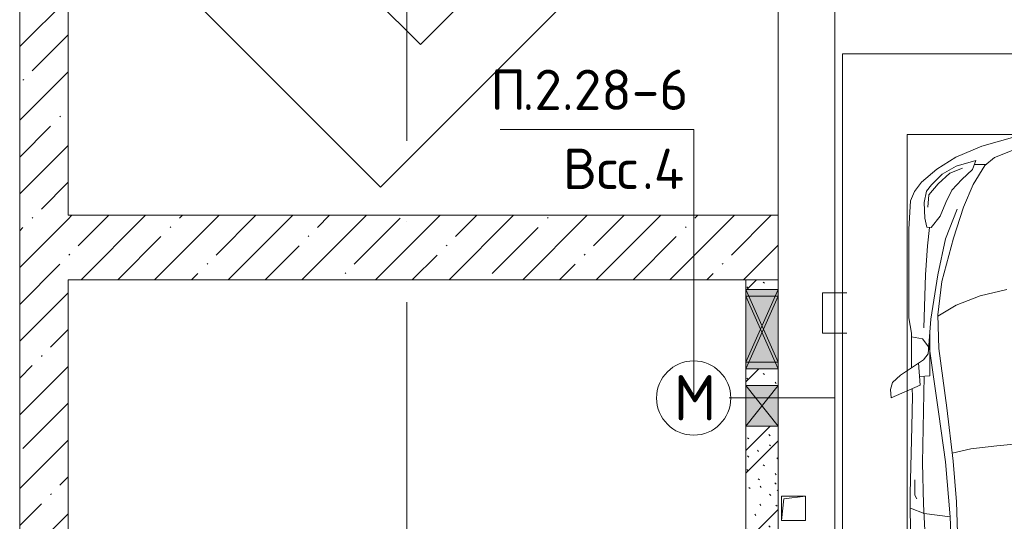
# Model space of a CAD drawing. Header units: millimetres. Extents: x -32229 to 169101, y -13689 to 125138.
# Tile 198 of 202: x 84205 to 90307, y 10555 to 13661. Entities that reach past the tile are written whole.
import ezdxf

# ---------------------------------------------------------------- set-up
doc = ezdxf.new("R2010")
doc.units = ezdxf.units.MM
doc.linetypes.add('ADSK_Линия сетки', pattern=[5000, 4000, -500, 0, -500])
for name, color, linetype, lineweight in [('A-____-NOTE-TEXT', 5, 'Continuous', 18), ('A-DETL-____-THIN', 7, 'Continuous', 9), ('A-DETL-GENF-OTLN', 7, 'Continuous', 18), ('A-FLOR-____-OTLN', 7, 'Continuous', 18), ('A-GLAZ-____-MCUT', 7, 'Continuous', 9), ('A-GLAZ-____-OTLN', 7, 'Continuous', 18), ('A-WALL-____-MCUT', 7, 'Continuous', 40), ('A-WALL-____-PATT', 7, 'Continuous', 40), ('C-PRKG-____-OTLN', 7, 'Continuous', 18), ('G-____-____-TEXT', 7, 'Continuous', 9), ('I-WALL-____-MCUT', 7, 'Continuous', 40), ('M-EQPM-____-OTLN', 7, 'Continuous', 18), ('S-GRID-____-OTLN', 7, 'Continuous', 9)]:
    doc.layers.add(name, color=color, linetype=linetype, lineweight=lineweight)
doc.layers.add('A-DETL-____-OTLN', color=7, linetype='Continuous', lineweight=9, true_color=0x00a600)
doc.styles.add('GOST Common_3', font='GOST_Common.ttf', dxfattribs={"height": 280})
doc.styles.add('ISOCPEUR', font='isocpeur.ttf', dxfattribs={"height": 250})
pattern_1 = [(45, (0, 0), (-228.0985, 228.0985), []), (45, (228.1, 0), (-228.0985, 228.0985), [403.225, -80.645, 6.706, -73.939])]

# ---------------------------------------------------------------- blocks, each defined once
blk = doc.blocks.new('АР_Машиноместо - 5300x2500_С-2205627--01 ЭМ')
at = {"layer": 'A-DETL-GENF-OTLN', "color": 253, "lineweight": 13, "true_color": 0xaaaaaa}
for p, q in [((1052.6, -517.5), (861.8, -571.6)), ((861.8, -571.6), (701.8, -640.4)), ((1050.7, -599.4), (941.4, -642.2)), ((701.8, -640.4), (584.4, -714.6)), ((824.6, -660.9), (703.5, -696.4)), ((804.5, -715.7), (824.6, -660.9)), ((941.4, -642.2), (881.5, -691.6)), ((584.4, -714.6), (489, -795.6)), ((703.5, -696.4), (616.5, -746.4)), ((737.5, -778.3), (804.5, -715.7)), ((881.5, -691.6), (809.1, -809.4)), ((888.4, -685.9), (815.2, -686.6)), ((616.5, -746.4), (550, -812.3)), ((677.4, -843.7), (737.5, -778.3)), ((445.9, -853.1), (420.9, -910.7)), ((489, -795.6), (445.9, -853.1)), ((519.1, -851.5), (505.7, -920)), ((550, -812.3), (519.1, -851.5)), ((639.1, -920), (677.4, -843.7)), ((809.1, -809.4), (749.2, -950.3)), ((420.9, -910.7), (409.5, -1087)), ((505.7, -920), (510.2, -1018.7)), ((603.4, -1004.8), (639.1, -920)), ((749.2, -950.3), (687.4, -1141)), ((510.2, -1018.7), (521.5, -1074.5)), ((548.5, -1076.2), (603.4, -1004.8)), ((409.5, -1087), (410.6, -1634.2)), ((521.5, -1074.5), (548.5, -1076.2)), ((687.4, -1141), (615.4, -1410.3)), ((615.4, -1410.3), (589.4, -1615.5)), ((852.8, -1499), (1016.6, -1459.9)), ((703.6, -1557.1), (852.8, -1499)), ((590.4, -1624.3), (703.6, -1557.1)), ((410.6, -1634.2), (426.5, -1730.9)), ((546.5, -1642.6), (530.6, -1857.6)), ((589.4, -1615.5), (595.8, -1824.8)), ((426.5, -1730.9), (427.5, -1943)), ((495, -1765.3), (426.6, -1753.4)), ((533.6, -1816.8), (495, -1765.3)), ((540.9, -1993.7), (539.8, -1733.1)), ((597, -2231), (535, -1798.3)), ((595.8, -1824.8), (644.6, -2191.8)), ((530.6, -1857.6), (500.6, -1894.5)), ((500.6, -1894.5), (357.8, -1990.1)), ((479.9, -2052.9), (471, -1914.3)), ((357.8, -1990.1), (309.5, -2036.1)), ((540.9, -1993.7), (476.3, -1997.9)), ((505.9, -1996), (500, -2210.1)), ((309.5, -2036.1), (296.8, -2079.9)), ((301.4, -2130.5), (479.9, -2052.9)), ((432.3, -2119.9), (430.7, -2073.9)), ((296.8, -2079.9), (301.4, -2130.5)), ((428.2, -2308.5), (432.3, -2119.9)), ((644.6, -2191.8), (684.2, -2522.3)), ((500, -2210.1), (495.7, -2532.3)), ((636.6, -2526.5), (597, -2231)), ((417.5, -2723), (428.2, -2308.5)), ((495.7, -2532.3), (501.4, -2789.7)), ((636.6, -2526.5), (665.8, -2867.4)), ((684.2, -2522.3), (704.9, -2775.5)), ((447.8, -2638.7), (447.8, -2733.7)), ((426.5, -3446.8), (417.5, -2723)), ((447.8, -2733.7), (459.7, -2756.2)), ((501.4, -2789.7), (530.9, -3374.8)), ((704.9, -2775.5), (731.2, -3507.6)), ((505.1, -2846.9), (420.9, -2813.3)), ((665.8, -2867.4), (505.1, -2846.9)), ((665.6, -2864.6), (678.7, -3159.5))]:
    blk.add_line(p, q, dxfattribs=at)
at = {"layer": 'A-DETL-GENF-OTLN', "color": 254, "lineweight": 13, "true_color": 0xd4d4d4}
for p, q in [((742.6, -707.8), (664.7, -739.9)), ((664.7, -739.9), (591.7, -805)), ((591.7, -805), (534.5, -874.4)), ((534.5, -874.4), (528.1, -949.5)), ((710.2, -962.8), (636.7, -1146)), ((537.4, -1076.1), (524.9, -1188.6)), ((636.7, -1146), (590.3, -1367.8)), ((524.9, -1188.6), (513.9, -1368.9)), ((513.9, -1368.9), (502.3, -1696.3)), ((590.3, -1367.8), (546.5, -1642.6)), ((794.6, -2446), (955.7, -2426.8)), ((955.7, -2426.8), (1105.5, -2413.7)), ((677.9, -2473), (794.6, -2446))]:
    blk.add_line(p, q, dxfattribs=at)
at = {"layer": 'C-PRKG-____-OTLN', "color": 253, "lineweight": 13, "true_color": 0xaaaaaa}
for p, q in [((2500, 0), (0, 0)), ((0, 0), (0, -5300)), ((400, -500), (400, -4800)), ((400, -500), (2100, -500))]:
    blk.add_line(p, q, dxfattribs=at)
blk = doc.blocks.new('АР_Машиноместо - 4900x2400_М__5300х2500_-V11--01 ЭМ')
at = {"layer": 'C-PRKG-____-OTLN', "color": 253, "lineweight": 13, "true_color": 0xaaaaaa}
for p, q in [((2500, 0), (2500, -5300)), ((2050, -800), (2050, -4500)), ((450, -4500), (2050, -4500)), ((2500, -5300), (0, -5300))]:
    blk.add_line(p, q, dxfattribs=at)
blk = doc.blocks.new('АР_Отверстие прямоугольное - ОВ-3935863--01 ЭМ')
at = {"layer": 'A-GLAZ-____-OTLN', "lineweight": 13, "true_color": 0xf0f0f0}
blk.add_hatch(color=7, dxfattribs=at).paths.add_polyline_path([(-60, 100), (-100, 100), (-100, -100), (-60, -100)])
at = {"layer": 'A-GLAZ-____-MCUT', "color": 253, "lineweight": 13, "true_color": 0xaaaaaa}
for p, q in [((-100, 100), (-100, -100)), ((350, 100), (350, -100))]:
    blk.add_line(p, q, dxfattribs=at)
at = {"layer": 'A-GLAZ-____-OTLN', "color": 253, "lineweight": 5, "true_color": 0xaaaaaa}
for p, q in [((350, 100), (-100, -100)), ((-100, 100), (350, -100))]:
    blk.add_line(p, q, dxfattribs=at)
at = {"layer": 'A-GLAZ-____-OTLN', "color": 253, "lineweight": 13, "true_color": 0xaaaaaa}
for p, q in [((350, 100), (-100, 100)), ((-100, 100), (-100, -100)), ((350, -100), (350, 100)), ((-100, -100), (350, -100))]:
    blk.add_line(p, q, dxfattribs=at)
blk = doc.blocks.new('АР_Отверстие прямоугольное - ОВВ-5305824--01 ЭМ')
at = {"layer": 'A-GLAZ-____-OTLN', "lineweight": 13, "true_color": 0xf0f0f0}
blk.add_hatch(color=7, dxfattribs=at).paths.add_polyline_path([(250, 100), (0, 100), (0, -100), (250, -100)])
at = {"layer": 'A-GLAZ-____-MCUT', "color": 253, "lineweight": 13, "true_color": 0xaaaaaa}
for p, q in [((0, 100), (0, -100)), ((250, 100), (250, -100))]:
    blk.add_line(p, q, dxfattribs=at)
at = {"layer": 'A-GLAZ-____-OTLN', "color": 253, "lineweight": 5, "true_color": 0xaaaaaa}
for p, q in [((250, 100), (0, -100)), ((0, 100), (250, -100))]:
    blk.add_line(p, q, dxfattribs=at)
at = {"layer": 'A-GLAZ-____-OTLN', "color": 253, "lineweight": 13, "true_color": 0xaaaaaa}
for p, q in [((250, 100), (0, 100)), ((0, 100), (0, -100)), ((250, -100), (250, 100)), ((0, -100), (250, -100))]:
    blk.add_line(p, q, dxfattribs=at)
blk = doc.blocks.new('АР_Канал вертикальный прямоугольный - ВК-5386080--01 ЭМ')
at = {"layer": 'M-EQPM-____-OTLN', "color": 253, "lineweight": 13, "true_color": 0xaaaaaa}
for p, q in [((75, 75), (-75, 75)), ((-75, 75), (-75, -75)), ((75, 75), (-75, 75)), ((-75, 75), (-75, -75)), ((-75, -75), (-75, 75)), ((-75, 75), (75, 75)), ((-60, 60), (75, 75)), ((-60, 60), (75, 75)), ((75, -75), (75, 75)), ((75, 75), (75, -75)), ((-75, -75), (-60, 60)), ((-75, -75), (-60, 60)), ((-75, -75), (75, -75)), ((75, -75), (-75, -75))]:
    blk.add_line(p, q, dxfattribs=at)
blk = doc.blocks.new('АР_Отверстие прямоугольное - СС-4546615--01 ЭМ')
at = {"layer": 'A-GLAZ-____-OTLN', "lineweight": 13, "true_color": 0xf0f0f0}
blk.add_hatch(color=7, dxfattribs=at).paths.add_polyline_path([(350, -100), (350, 100), (-100, 100), (-100, -100), (310, -100)])
at = {"layer": 'A-GLAZ-____-MCUT', "color": 253, "lineweight": 13, "true_color": 0xaaaaaa}
for p, q in [((-100, 100), (-100, -100)), ((350, 100), (350, -100))]:
    blk.add_line(p, q, dxfattribs=at)
at = {"layer": 'A-GLAZ-____-OTLN', "color": 253, "lineweight": 5, "true_color": 0xaaaaaa}
for p, q in [((-100, 100), (310, -82.2)), ((310, 82.2), (-100, -100)), ((350, 100), (310, 82.2)), ((310, -82.2), (350, -100))]:
    blk.add_line(p, q, dxfattribs=at)
at = {"layer": 'A-GLAZ-____-OTLN', "color": 253, "lineweight": 13, "true_color": 0xaaaaaa}
for p, q in [((310, 100), (-100, 100)), ((-100, 100), (-100, -100)), ((350, 100), (310, 100)), ((350, -100), (350, 100)), ((-100, -100), (310, -100)), ((310, -100), (350, -100))]:
    blk.add_line(p, q, dxfattribs=at)
blk = doc.blocks.new('Наметкина 10_РД_АР_П_отсоединено_rvt-1--01 ЭМ')
at = {"layer": 'A-WALL-____-PATT', "lineweight": 5, "true_color": 0xaaaaaa}
h = blk.add_hatch(dxfattribs=at)
h.set_pattern_fill('FP_1', color=253, style=0, pattern_type=2)
h.set_pattern_definition(pattern_1)
h.paths.add_polyline_path([(84505.3, 2600), (84505.3, 30150), (84205.3, 30150), (84205.3, 2600)])
h = blk.add_hatch(dxfattribs=at)
h.set_pattern_fill('FP_1', color=253, style=0, pattern_type=2)
h.set_pattern_definition(pattern_1)
h.paths.add_polyline_path([(86505.3, 12050), (86505.3, 12450), (84505.3, 12450), (84505.3, 12050), (84773.7, 12050)])
h = blk.add_hatch(dxfattribs=at)
h.set_pattern_fill('FP_1', color=253, style=0, pattern_type=2)
h.set_pattern_definition(pattern_1)
h.paths.add_polyline_path([(86505.3, 12050), (88905.3, 12050), (88905.3, 12450), (86505.3, 12450)])
h = blk.add_hatch(dxfattribs=at)
h.set_pattern_fill('FP_6', color=253, style=0, pattern_type=2)
h.set_pattern_definition([(135, (300.56, 377.28), (-565.6854, 6e-14), [10, -790]), (135, (349.8, 474.73), (-565.6854, 6e-14), [10, -790]), (135, (423.93, 473.06), (-565.6854, 6e-14), [10, -790]), (135, (229.92, 447.9), (-565.6854, 6e-14), [10, -790]), (135, (155.08, 447.9), (-565.6854, 6e-14), [10, -790]), (135, (114.9, 369.03), (-565.6854, 6e-14), [10, -790]), (135, (132.43, 285.8), (-565.6854, 6e-14), [10, -790]), (135, (214.66, 322), (-565.6854, 6e-14), [10, -790]), (135, (198.16, 261.88), (-565.6854, 6e-14), [10, -790]), (135, (45.2, 272.9), (-565.6854, 6e-14), [10, -790]), (135, (42.32, 336.16), (-565.6854, 6e-14), [10, -790]), (135, (92.26, 192.24), (-565.6854, 6e-14), [10, -790]), (135, (7.07, 149.2), (-565.6854, 6e-14), [10, -790]), (135, (80.6, 95.1), (-565.6854, 6e-14), [10, -790]), (135, (79.53, 36.94), (-565.6854, 6e-14), [10, -790]), (135, (153.87, 74.56), (-565.6854, 6e-14), [10, -790]), (135, (228.35, 124.8), (-565.6854, 6e-14), [10, -790]), (135, (279.75, 180.4), (-565.6854, 6e-14), [10, -790]), (135, (282.9, 31.63), (-565.6854, 6e-14), [10, -790]), (135, (377.38, 53.45), (-565.6854, 6e-14), [10, -790]), (135, (352.28, 102.7), (-565.6854, 6e-14), [10, -790]), (135, (354.05, 0), (-565.6854, 6e-14), [10, -790]), (135, (553.23, 16.45), (-565.6854, 6e-14), [10, -790]), (135, (542.38, 63.45), (-565.6854, 6e-14), [10, -790]), (135, (536.58, 239.3), (-565.6854, 6e-14), [10, -790]), (135, (475.85, 203.9), (-565.6854, 6e-14), [10, -790]), (135, (475.85, 316.54), (-565.6854, 6e-14), [10, -790]), (135, (520.8, 408.7), (-565.6854, 6e-14), [10, -790]), (135, (551.1, 470.8), (-565.6854, 6e-14), [10, -790]), (135, (235.25, 537.93), (-565.6854, 6e-14), [10, -790]), (135, (407.25, 547.65), (-565.6854, 6e-14), [10, -790]), (135, (94.5, 558.6), (-565.6854, 6e-14), [10, -790]), (135, (46.4, 532.3), (-565.6854, 6e-14), [10, -790]), (135, (85.56, 465.04), (-565.6854, 6e-14), [10, -790]), (135, (355.53, 181.14), (-565.6854, 6e-14), [10, -790]), (135, (362.23, 243.6), (-565.6854, 6e-14), [10, -790]), (135, (413.45, 344.1), (-565.6854, 6e-14), [10, -790]), (135, (286.3, 273.25), (-565.6854, 6e-14), [10, -790]), (135, (423.02, 263.72), (-565.6854, 6e-14), [10, -790]), (135, (162.94, 190.2), (-565.6854, 6e-14), [10, -790]), (135, (470.25, 120.93), (-565.6854, 6e-14), [10, -790]), (135, (484.48, 9.78), (-565.6854, 6e-14), [10, -790]), (45, (0, 212.13), (-565.6854, 0), []), (45, (212.13, 0), (-565.6854, 0), []), (45, (353.55, 0), (-565.6854, 0), []), (45, (0, 353.55), (-565.6854, 0), [])])
h.paths.add_polyline_path([(88786.2, 8150), (88905.3, 8150), (88905.3, 8200), (88705.3, 8200), (88705.3, 8150)])
h.paths.add_polyline_path([(88705.3, 8750), (88905.3, 8750), (88905.3, 11145), (88705.3, 11145), (88705.3, 10550)])
h.paths.add_polyline_path([(88705.3, 11395), (88905.3, 11395), (88905.3, 11500), (88705.3, 11500)])
h.paths.add_polyline_path([(88905.3, 11990), (88905.3, 12050), (88705.3, 12050), (88705.3, 11990)])
at = {"layer": 'A-FLOR-____-OTLN', "color": 253, "lineweight": 13, "true_color": 0xaaaaaa}
blk.add_line((88905.3, 12450), (88905.3, 18850), dxfattribs=at)
blk.add_line((88905.3, 12450), (88905.3, 18850), dxfattribs=at)
at = {"layer": 'A-WALL-____-MCUT', "color": 253, "lineweight": 13, "true_color": 0xaaaaaa}
for p, q in [((84205.3, 30150), (84205.3, 2600)), ((84505.3, 12450), (84505.3, 18850)), ((86505.3, 12450), (84505.3, 12450)), ((88905.3, 12450), (86505.3, 12450)), ((88905.3, 12050), (88905.3, 12450)), ((84505.3, 6650), (84505.3, 12050)), ((84505.3, 12050), (86505.3, 12050)), ((86505.3, 12050), (88905.3, 12050))]:
    blk.add_line(p, q, dxfattribs=at)
at = {"layer": 'I-WALL-____-MCUT', "color": 253, "lineweight": 13, "true_color": 0xaaaaaa}
for p, q in [((88705.3, 12050), (88705.3, 11990)), ((88905.3, 12050), (88705.3, 12050)), ((88905.3, 11990), (88905.3, 12050)), ((88705.3, 11990), (88705.3, 11950)), ((88905.3, 11950), (88905.3, 11990)), ((88705.3, 11950), (88705.3, 11540)), ((88905.3, 11540), (88905.3, 11950)), ((88705.3, 11540), (88705.3, 11500)), ((88905.3, 11500), (88905.3, 11540)), ((88705.3, 11500), (88705.3, 11395)), ((88905.3, 11395), (88905.3, 11500)), ((88705.3, 11395), (88705.3, 11145)), ((88905.3, 11145), (88905.3, 11395)), ((88705.3, 11145), (88705.3, 8750)), ((88905.3, 8750), (88905.3, 11145))]:
    blk.add_line(p, q, dxfattribs=at)
at = {"layer": 'A-GLAZ-____-OTLN', "color": 253, "lineweight": 13, "true_color": 0xaaaaaa, "rotation": 270}
for name, p in [('АР_Отверстие прямоугольное - ОВ-3935863--01 ЭМ', (88805.3, 11890)), ('АР_Отверстие прямоугольное - СС-4546615--01 ЭМ', (88805.3, 11850)), ('АР_Отверстие прямоугольное - ОВВ-5305824--01 ЭМ', (88805.3, 11395))]:
    blk.add_blockref(name, p, dxfattribs=at)
at = {"layer": 'C-PRKG-____-OTLN', "color": 253, "lineweight": 13, "true_color": 0xaaaaaa, "rotation": 315.0000000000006}
blk.add_blockref('АР_Машиноместо - 4900x2400_М__5300х2500_-V11--01 ЭМ', (88421.4, 18138.9), dxfattribs=at)
at = {"layer": 'C-PRKG-____-OTLN', "color": 253, "lineweight": 13, "true_color": 0xaaaaaa}
blk.add_blockref('АР_Машиноместо - 5300x2500_С-2205627--01 ЭМ', (89305.3, 13450), dxfattribs=at)
at = {"layer": 'M-EQPM-____-OTLN', "color": 253, "lineweight": 13, "true_color": 0xaaaaaa}
blk.add_blockref('АР_Канал вертикальный прямоугольный - ВК-5386080--01 ЭМ', (89000.3, 10635), dxfattribs=at)

msp = doc.modelspace()

# ---------------------------------------------------------------- linework, layer by layer
at = {"layer": 'A-____-NOTE-TEXT', "color": 5, "lineweight": 9, "true_color": 0x0000ff}
msp.add_circle((88382, 11318.3), 230, dxfattribs=at)
at = {"layer": 'A-DETL-____-OTLN', "color": 5, "true_color": 0x0000ff}
for p, q in [((89256.1, 8347.1), (89256.1, 30550.7)), ((89331.1, 11970.4), (89181.1, 11970.4)), ((89181.1, 11970.4), (89181.1, 11720.4)), ((89181.1, 11720.4), (89331.1, 11720.4)), ((88602, 11318.7), (89256.1, 11318.7))]:
    msp.add_line(p, q, dxfattribs=at)
at = {"layer": 'A-DETL-____-THIN'}
for p, q in [((88382, 12980.6), (87182, 12980.6)), ((88382, 11318.7), (88382, 12980.6))]:
    msp.add_line(p, q, dxfattribs=at)
at = {"layer": 'S-GRID-____-OTLN', "color": 253, "linetype": 'ADSK_Линия сетки', "true_color": 0xaaaaaa}
msp.add_line((86605.3, -12088.9), (86605.3, 125138.4), dxfattribs=at)

# ---------------------------------------------------------------- block references
at = {"lineweight": 5}
msp.add_blockref('Наметкина 10_РД_АР_П_отсоединено_rvt-1--01 ЭМ', (0, 0), dxfattribs=at)

# ---------------------------------------------------------------- texts
at = {"layer": 'A-____-NOTE-TEXT', "color": 5, "lineweight": 9, "true_color": 0x0000ff, "insert": (88259.2, 11460.3), "char_height": 280, "width": 304.641, "attachment_point": 1, "style": 'GOST Common_3'}
msp.add_mtext('\\fGOST Common|b0|i0|c204|p34|;М', dxfattribs=at)
at = {"layer": 'G-____-____-TEXT', "char_height": 250, "attachment_point": 1, "style": 'ISOCPEUR'}
for s, insert, width in [('\\fISOCPEUR|b0|i0|c204|p34|;П', (87122.1, 13352.2), 240.506), ('.2.28-6', (87320.6, 13352.2), 1234.599), ('Всс', (87571.9, 12862.7), 593.249), ('.4', (88061.4, 12862.7), 336.709)]:
    msp.add_mtext(s, dxfattribs=dict(at, insert=insert, width=width))

doc.saveas('drawing.dxf')
